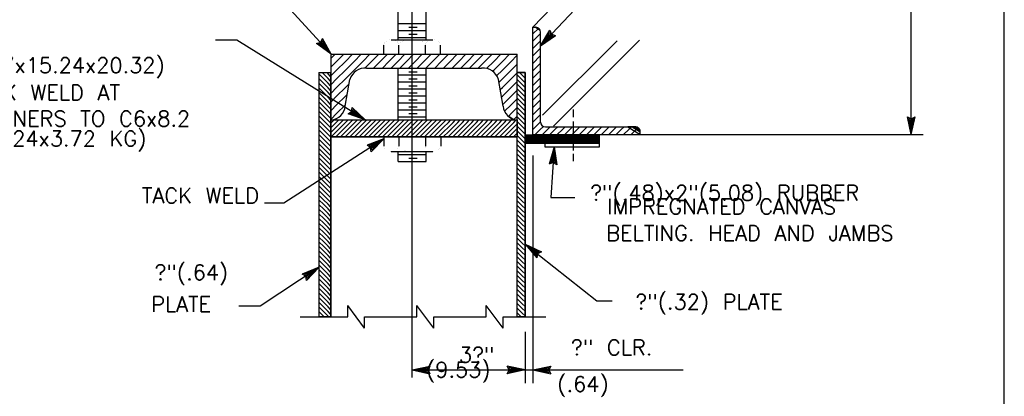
# Model space of a CAD drawing. Extents: x -23 to 2859, y -15 to 3983.
# Tile 23 of 48: x 9.63 to 17.64, y 2.82 to 5.89. Entities that reach past the tile are written whole.
import ezdxf
from ezdxf.enums import TextEntityAlignment as Align

# ---------------------------------------------------------------- set-up
doc = ezdxf.new("R2010")
doc.units = 0
doc.header["$LTSCALE"] = 25.4
doc.header["$MEASUREMENT"] = 0
doc.layers.add('PAN_TS', color=7, linetype='CONTINUOUS')
doc.styles.add('TXT_SHX', font='txt.shx')

# ---------------------------------------------------------------- blocks, each defined once
blk = doc.blocks.new('LT3')
at = {"layer": 'PAN_TS', "color": 24, "linetype": 'CONTINUOUS'}
for p, q in [((0, 0), (-0.0015, 0.000325)), ((-0.00135, 0), (-0.0015, 0.000325)), ((0, 0), (-0.0015, -0.000325)), ((-0.0015, -0.000325), (-0.00135, 0)), ((-0.000387, 0), (-0.001362, 0.000212)), ((-0.001275, 0), (-0.001362, 0.000212)), ((-0.000387, 0), (-0.001362, -0.000212)), ((-0.001362, -0.000212), (-0.001275, 0)), ((-0.000763, 0), (-0.001225, 0.0001)), ((-0.001187, 0), (-0.001225, 0.0001)), ((-0.000763, 0), (-0.001225, -0.0001)), ((-0.001225, -0.0001), (-0.001187, 0))]:
    blk.add_line(p, q, dxfattribs=at)

msp = doc.modelspace()

# ---------------------------------------------------------------- linework, layer by layer
at = {"layer": 'PAN_TS', "color": 7, "linetype": 'CONTINUOUS'}
for p, q in [((17.6407, -13.0991), (17.6407, 13.7739)), ((16.8837, 4.9491), (16.8837, 10.0551)), ((12.1617, 5.6041), (11.4899, 6.3468)), ((14.2437, 6.2861), (13.8027, 5.8241)), ((12.8217, 2.9701), (12.8217, 6.1921)), ((12.7067, 5.7231), (12.7067, 6.1391)), ((12.9357, 5.7231), (12.9357, 6.1391)), ((13.8657, 5.6741), (14.2434, 6.0747)), ((12.7067, 5.8551), (12.9357, 5.8551)), ((12.7067, 5.7981), (12.9357, 5.7981)), ((12.7937, 5.8251), (12.8627, 5.8251)), ((13.8027, 4.9491), (13.8027, 5.8241)), ((13.8027, 5.8241), (13.8257, 5.8241)), ((13.8027, 5.7691), (13.8037, 5.7701)), ((13.8037, 5.7701), (13.8497, 5.8151)), ((13.8037, 5.7101), (13.8637, 5.7701)), ((13.8637, 5.7701), (13.8657, 5.7721)), ((13.8657, 5.0521), (13.8657, 5.7841)), ((11.3937, 5.7181), (11.2206, 5.7181)), ((12.4387, 5.0691), (11.3937, 5.7181)), ((12.6507, 5.7231), (12.9897, 5.7231)), ((12.7067, 5.7411), (12.9357, 5.7411)), ((12.7937, 5.7681), (12.8627, 5.7681)), ((13.8027, 5.7091), (13.8037, 5.7101)), ((13.8037, 5.6501), (13.8637, 5.7101)), ((13.8637, 5.7101), (13.8657, 5.7121)), ((13.8827, 5.1071), (14.4903, 5.7148)), ((13.9707, 5.0191), (14.6708, 5.7192)), ((12.5907, 5.6031), (12.5907, 5.6791)), ((12.7117, 5.6031), (12.7117, 5.6791)), ((12.9297, 5.6031), (12.9297, 5.6791)), ((13.0527, 5.6031), (13.0527, 5.6791)), ((13.8027, 5.6491), (13.8037, 5.6501)), ((13.8037, 5.5901), (13.8637, 5.6501)), ((13.8637, 5.6501), (13.8657, 5.6521)), ((12.1617, 3.4651), (12.1617, 5.6041)), ((12.1617, 5.6041), (13.6747, 5.6041)), ((12.1617, 5.5721), (12.1937, 5.6041)), ((12.1617, 5.5011), (12.2067, 5.5461)), ((12.2067, 5.5461), (12.2647, 5.6041)), ((12.2067, 5.4751), (12.2777, 5.5461)), ((12.2777, 5.5461), (12.3357, 5.6041)), ((12.2777, 5.4751), (12.3487, 5.5461)), ((12.3487, 5.5461), (12.4067, 5.6041)), ((12.3487, 5.4751), (12.4197, 5.5461)), ((12.4197, 5.5461), (12.4777, 5.6041)), ((12.4367, 5.4911), (12.4907, 5.5461)), ((12.4907, 5.5461), (12.5487, 5.6041)), ((12.5077, 5.4921), (12.5617, 5.5461)), ((12.5617, 5.5461), (12.6197, 5.6041)), ((12.5787, 5.4921), (12.6327, 5.5461)), ((12.6327, 5.5461), (12.6907, 5.6041)), ((12.6497, 5.4921), (12.7037, 5.5461)), ((12.7037, 5.5461), (12.7617, 5.6041)), ((12.7207, 5.4921), (12.7747, 5.5461)), ((12.7747, 5.5461), (12.8327, 5.6041)), ((12.7917, 5.4921), (12.8457, 5.5461)), ((12.8457, 5.5461), (12.9037, 5.6041)), ((12.8627, 5.4921), (12.9167, 5.5461)), ((12.9167, 5.5461), (12.9747, 5.6041)), ((12.9337, 5.4921), (12.9877, 5.5461)), ((12.9877, 5.5461), (13.0457, 5.6041)), ((13.0047, 5.4921), (13.0587, 5.5461)), ((13.0587, 5.5461), (13.1167, 5.6041)), ((13.0757, 5.4921), (13.1297, 5.5461)), ((13.1297, 5.5461), (13.1877, 5.6041)), ((13.1467, 5.4921), (13.2007, 5.5461)), ((13.2007, 5.5461), (13.2587, 5.6041)), ((13.2177, 5.4921), (13.2717, 5.5461)), ((13.2717, 5.5461), (13.3297, 5.6041)), ((13.2887, 5.4921), (13.3427, 5.5461)), ((13.3427, 5.5461), (13.4007, 5.6041)), ((13.3597, 5.4921), (13.4137, 5.5461)), ((13.4137, 5.5461), (13.4717, 5.6041)), ((13.4257, 5.4871), (13.4847, 5.5461)), ((13.4847, 5.5461), (13.5427, 5.6041)), ((13.4847, 5.4751), (13.5557, 5.5461)), ((13.5557, 5.5461), (13.6137, 5.6041)), ((13.5557, 5.4751), (13.6267, 5.5461)), ((13.6267, 5.5461), (13.6737, 5.5931)), ((13.6747, 3.4651), (13.6747, 5.6041)), ((13.8027, 5.5891), (13.8037, 5.5901)), ((13.8027, 5.5291), (13.8037, 5.5301)), ((13.8037, 5.5301), (13.8637, 5.5901)), ((13.8037, 5.4701), (13.8637, 5.5301)), ((13.8637, 5.5901), (13.8657, 5.5921)), ((13.8637, 5.5301), (13.8657, 5.5321)), ((12.0627, 5.4561), (12.1617, 5.4561)), ((12.0637, 3.4651), (12.0637, 5.4561)), ((12.0987, 5.4451), (12.0877, 5.4561)), ((12.1367, 5.4451), (12.1257, 5.4561)), ((12.1617, 5.4301), (12.2067, 5.4751)), ((12.2067, 5.4041), (12.2777, 5.4751)), ((12.2777, 5.4041), (12.3487, 5.4751)), ((12.4507, 5.4921), (13.3867, 5.4921)), ((12.7067, 5.0701), (12.7067, 5.4921)), ((12.7937, 5.4621), (12.8627, 5.4621)), ((12.9357, 5.0681), (12.9357, 5.4921)), ((13.4747, 5.4651), (13.4847, 5.4751)), ((13.5087, 5.4281), (13.5557, 5.4751)), ((13.5557, 5.4041), (13.6267, 5.4751)), ((13.6267, 5.4751), (13.6737, 5.5221)), ((13.6267, 5.4041), (13.6737, 5.4511)), ((13.7397, 5.4561), (13.6747, 5.4561)), ((13.7167, 5.4331), (13.6937, 5.4561)), ((13.7397, 5.4481), (13.7317, 5.4561)), ((13.7397, 3.4651), (13.7397, 5.4561)), ((13.8027, 5.4691), (13.8037, 5.4701)), ((13.8037, 5.4101), (13.8637, 5.4701)), ((13.8637, 5.4701), (13.8657, 5.4721)), ((12.0987, 5.4071), (12.0637, 5.4421)), ((12.0987, 5.3691), (12.0637, 5.4041)), ((12.1367, 5.4071), (12.0987, 5.4451)), ((12.1367, 5.3691), (12.0987, 5.4071)), ((12.1577, 5.4241), (12.1367, 5.4451)), ((12.1577, 5.3861), (12.1367, 5.4071)), ((12.1617, 5.3591), (12.2067, 5.4041)), ((12.2067, 5.3331), (12.2777, 5.4041)), ((12.2757, 5.1821), (12.3137, 5.3981)), ((12.7067, 5.4361), (12.9357, 5.4361)), ((12.7067, 5.3791), (12.9357, 5.3791)), ((12.7937, 5.4051), (12.8627, 5.4051)), ((13.5617, 5.1821), (13.5237, 5.3981)), ((13.5267, 5.3751), (13.5557, 5.4041)), ((13.5557, 5.3331), (13.6267, 5.4041)), ((13.6267, 5.3331), (13.6737, 5.3801)), ((13.6787, 5.4331), (13.6747, 5.4371)), ((13.6787, 5.3951), (13.6747, 5.3991)), ((13.7167, 5.3951), (13.6787, 5.4331)), ((13.7167, 5.3571), (13.6787, 5.3951)), ((13.7397, 5.4101), (13.7167, 5.4331)), ((13.7397, 5.3721), (13.7167, 5.3951)), ((13.8027, 5.4091), (13.8037, 5.4101)), ((13.8037, 5.3501), (13.8637, 5.4101)), ((13.8637, 5.4101), (13.8657, 5.4121)), ((12.0987, 5.3311), (12.0637, 5.3661)), ((12.0987, 5.2931), (12.0637, 5.3281)), ((12.0987, 5.2551), (12.0637, 5.2901)), ((12.1367, 5.3311), (12.0987, 5.3691)), ((12.1367, 5.2931), (12.0987, 5.3311)), ((12.1367, 5.2551), (12.0987, 5.2931)), ((12.1577, 5.3481), (12.1367, 5.3691)), ((12.1577, 5.3101), (12.1367, 5.3311)), ((12.1577, 5.2721), (12.1367, 5.2931)), ((12.1617, 5.2881), (12.2067, 5.3331)), ((12.2067, 5.2621), (12.2777, 5.3331)), ((12.2777, 5.3331), (12.3077, 5.3621)), ((12.7067, 5.3221), (12.9357, 5.3221)), ((12.7937, 5.3481), (12.8627, 5.3481)), ((12.7937, 5.2911), (12.8627, 5.2911)), ((13.5377, 5.3161), (13.5557, 5.3331)), ((13.5557, 5.2621), (13.6267, 5.3331)), ((13.6267, 5.2621), (13.6737, 5.3101)), ((13.6787, 5.3571), (13.6747, 5.3611)), ((13.6787, 5.3191), (13.6747, 5.3231)), ((13.7167, 5.3191), (13.6787, 5.3571)), ((13.7167, 5.2811), (13.6787, 5.3191)), ((13.7397, 5.3341), (13.7167, 5.3571)), ((13.7397, 5.2961), (13.7167, 5.3191)), ((13.8027, 5.3491), (13.8037, 5.3501)), ((13.8027, 5.2891), (13.8037, 5.2901)), ((13.8037, 5.2901), (13.8637, 5.3501)), ((13.8037, 5.2301), (13.8637, 5.2901)), ((13.8637, 5.3501), (13.8657, 5.3521)), ((13.8637, 5.2901), (13.8657, 5.2921)), ((12.0987, 5.2171), (12.0637, 5.2521)), ((12.0987, 5.1791), (12.0637, 5.2141)), ((12.1367, 5.2171), (12.0987, 5.2551)), ((12.1367, 5.1791), (12.0987, 5.2171)), ((12.1577, 5.2341), (12.1367, 5.2551)), ((12.1577, 5.1961), (12.1367, 5.2171)), ((12.1617, 5.2171), (12.2067, 5.2621)), ((12.2067, 5.1911), (12.2777, 5.2621)), ((12.2777, 5.2621), (12.2927, 5.2771)), ((12.7067, 5.2651), (12.9357, 5.2651)), ((12.7937, 5.2341), (12.8627, 5.2341)), ((13.5487, 5.2561), (13.5557, 5.2621)), ((13.5587, 5.1951), (13.6267, 5.2621)), ((13.6267, 5.1911), (13.6737, 5.2391)), ((13.6787, 5.2811), (13.6747, 5.2851)), ((13.6787, 5.2431), (13.6747, 5.2471)), ((13.6787, 5.2051), (13.6747, 5.2091)), ((13.7167, 5.2431), (13.6787, 5.2811)), ((13.7167, 5.2051), (13.6787, 5.2431)), ((13.7397, 5.2581), (13.7167, 5.2811)), ((13.7397, 5.2201), (13.7167, 5.2431)), ((13.8027, 5.2291), (13.8037, 5.2301)), ((13.8037, 5.1701), (13.8637, 5.2301)), ((13.8637, 5.2301), (13.8657, 5.2321)), ((12.0987, 5.1411), (12.0637, 5.1761)), ((12.0987, 5.1031), (12.0637, 5.1381)), ((12.1367, 5.1411), (12.0987, 5.1791)), ((12.1367, 5.1031), (12.0987, 5.1411)), ((12.1577, 5.1581), (12.1367, 5.1791)), ((12.1577, 5.1201), (12.1367, 5.1411)), ((12.1617, 5.1461), (12.2067, 5.1911)), ((12.2067, 5.1201), (12.2777, 5.1911)), ((12.7067, 5.2081), (12.9357, 5.2081)), ((12.7067, 5.1511), (12.9357, 5.1511)), ((12.7937, 5.1771), (12.8627, 5.1771)), ((13.5737, 5.1391), (13.6267, 5.1911)), ((13.6267, 5.1201), (13.6737, 5.1681)), ((13.6787, 5.1671), (13.6747, 5.1711)), ((13.6787, 5.1291), (13.6747, 5.1331)), ((13.7167, 5.1671), (13.6787, 5.2051)), ((13.7167, 5.1291), (13.6787, 5.1671)), ((13.7167, 5.0911), (13.6787, 5.1291)), ((13.7397, 5.1821), (13.7167, 5.2051)), ((13.7397, 5.1441), (13.7167, 5.1671)), ((13.7397, 5.1061), (13.7167, 5.1291)), ((13.8027, 5.1691), (13.8037, 5.1701)), ((13.8037, 5.1101), (13.8637, 5.1701)), ((13.8637, 5.1701), (13.8657, 5.1721)), ((14.1337, 5.0921), (14.1337, 5.1541)), ((12.0987, 5.0651), (12.0637, 5.1001)), ((12.0987, 5.0271), (12.0637, 5.0621)), ((12.1367, 5.0651), (12.0987, 5.1031)), ((12.1367, 5.0271), (12.0987, 5.0651)), ((12.1577, 5.0821), (12.1367, 5.1031)), ((12.1577, 5.0441), (12.1367, 5.0651)), ((12.1617, 5.0751), (12.2067, 5.1201)), ((12.1617, 5.0691), (13.6747, 5.0691)), ((12.1617, 5.0451), (12.1657, 5.0491)), ((12.1657, 5.0491), (12.1857, 5.0691)), ((12.1657, 5.0111), (12.2037, 5.0491)), ((12.2037, 5.0491), (12.2237, 5.0691)), ((12.2037, 5.0111), (12.2417, 5.0491)), ((12.2417, 5.0491), (12.2617, 5.0691)), ((12.2417, 5.0111), (12.2797, 5.0491)), ((12.2797, 5.0491), (12.2997, 5.0691)), ((12.2797, 5.0111), (12.3177, 5.0491)), ((12.3177, 5.0491), (12.3377, 5.0691)), ((12.3177, 5.0111), (12.3557, 5.0491)), ((12.3557, 5.0491), (12.3757, 5.0691)), ((12.3557, 5.0111), (12.3937, 5.0491)), ((12.3937, 5.0491), (12.4137, 5.0691)), ((12.3937, 5.0111), (12.4317, 5.0491)), ((12.4317, 5.0491), (12.4517, 5.0691)), ((12.4317, 5.0111), (12.4697, 5.0491)), ((12.4697, 5.0491), (12.4897, 5.0691)), ((12.4697, 5.0111), (12.5077, 5.0491)), ((12.5077, 5.0491), (12.5277, 5.0691)), ((12.5077, 5.0111), (12.5457, 5.0491)), ((12.5457, 5.0491), (12.5657, 5.0691)), ((12.5457, 5.0111), (12.5837, 5.0491)), ((12.5837, 5.0491), (12.6037, 5.0691)), ((12.5837, 5.0111), (12.6217, 5.0491)), ((12.6217, 5.0491), (12.6417, 5.0691)), ((12.6217, 5.0111), (12.6597, 5.0491)), ((12.6597, 5.0491), (12.6797, 5.0691)), ((12.6597, 5.0111), (12.6977, 5.0491)), ((12.6977, 5.0491), (12.7177, 5.0691)), ((12.6977, 5.0111), (12.7357, 5.0491)), ((12.7067, 5.0941), (12.9357, 5.0941)), ((12.7357, 5.0491), (12.7557, 5.0691)), ((12.7357, 5.0111), (12.7737, 5.0491)), ((12.7737, 5.0491), (12.7937, 5.0691)), ((12.7737, 5.0111), (12.8117, 5.0491)), ((12.7937, 5.1201), (12.8627, 5.1201)), ((12.8117, 5.0491), (12.8317, 5.0691)), ((12.8117, 5.0111), (12.8497, 5.0491)), ((12.8497, 5.0491), (12.8697, 5.0691)), ((12.8497, 5.0111), (12.8877, 5.0491)), ((12.8877, 5.0491), (12.9077, 5.0691)), ((12.8877, 5.0111), (12.9257, 5.0491)), ((12.9257, 5.0491), (12.9457, 5.0691)), ((12.9257, 5.0111), (12.9637, 5.0491)), ((12.9637, 5.0491), (12.9837, 5.0691)), ((12.9637, 5.0111), (13.0017, 5.0491)), ((13.0017, 5.0491), (13.0217, 5.0691)), ((13.0017, 5.0111), (13.0397, 5.0491)), ((13.0397, 5.0491), (13.0597, 5.0691)), ((13.0397, 5.0111), (13.0777, 5.0491)), ((13.0777, 5.0491), (13.0977, 5.0691)), ((13.0777, 5.0111), (13.1157, 5.0491)), ((13.1157, 5.0491), (13.1357, 5.0691)), ((13.1157, 5.0111), (13.1537, 5.0491)), ((13.1537, 5.0491), (13.1737, 5.0691)), ((13.1537, 5.0111), (13.1917, 5.0491)), ((13.1917, 5.0491), (13.2117, 5.0691)), ((13.1917, 5.0111), (13.2297, 5.0491)), ((13.2297, 5.0491), (13.2497, 5.0691)), ((13.2297, 5.0111), (13.2677, 5.0491)), ((13.2677, 5.0491), (13.2877, 5.0691)), ((13.2677, 5.0111), (13.3057, 5.0491)), ((13.3057, 5.0491), (13.3257, 5.0691)), ((13.3057, 5.0111), (13.3437, 5.0491)), ((13.3437, 5.0491), (13.3637, 5.0691)), ((13.3437, 5.0111), (13.3817, 5.0491)), ((13.3817, 5.0491), (13.4017, 5.0691)), ((13.3817, 5.0111), (13.4197, 5.0491)), ((13.4197, 5.0491), (13.4397, 5.0691)), ((13.4197, 5.0111), (13.4577, 5.0491)), ((13.4577, 5.0491), (13.4777, 5.0691)), ((13.4577, 5.0111), (13.4957, 5.0491)), ((13.4957, 5.0491), (13.5157, 5.0691)), ((13.4957, 5.0111), (13.5337, 5.0491)), ((13.5337, 5.0491), (13.5537, 5.0691)), ((13.5337, 5.0111), (13.5717, 5.0491)), ((13.5717, 5.0491), (13.5917, 5.0691)), ((13.5717, 5.0111), (13.6097, 5.0491)), ((13.6047, 5.0981), (13.6267, 5.1201)), ((13.6097, 5.0491), (13.6297, 5.0691)), ((13.6097, 5.0111), (13.6477, 5.0491)), ((13.6477, 5.0491), (13.6677, 5.0691)), ((13.6517, 5.0751), (13.6737, 5.0971)), ((13.6787, 5.0911), (13.6747, 5.0951)), ((13.6787, 5.0531), (13.6747, 5.0571)), ((13.7167, 5.0531), (13.6787, 5.0911)), ((13.7167, 5.0151), (13.6787, 5.0531)), ((13.7397, 5.0681), (13.7167, 5.0911)), ((13.7397, 5.0301), (13.7167, 5.0531)), ((13.8027, 5.1091), (13.8037, 5.1101)), ((13.8027, 5.0491), (13.8037, 5.0501)), ((13.8037, 5.0501), (13.8637, 5.1101)), ((13.8037, 4.9901), (13.8637, 5.0501)), ((13.8637, 5.1101), (13.8657, 5.1121)), ((13.8637, 5.0501), (13.8657, 5.0521)), ((14.1337, 4.8201), (14.1337, 5.0571)), ((12.0987, 4.9891), (12.0637, 5.0241)), ((12.0987, 4.9511), (12.0637, 4.9861)), ((12.1367, 4.9891), (12.0987, 5.0271)), ((12.1367, 4.9511), (12.0987, 4.9891)), ((12.1577, 5.0061), (12.1367, 5.0271)), ((12.1577, 4.9681), (12.1367, 4.9891)), ((12.1617, 5.0071), (12.1657, 5.0111)), ((12.1617, 4.9691), (12.1657, 4.9731)), ((12.1657, 4.9731), (12.2037, 5.0111)), ((12.1657, 4.9351), (12.2037, 4.9731)), ((12.2037, 4.9731), (12.2417, 5.0111)), ((12.2037, 4.9351), (12.2417, 4.9731)), ((12.2417, 4.9731), (12.2797, 5.0111)), ((12.2417, 4.9351), (12.2797, 4.9731)), ((12.2797, 4.9731), (12.3177, 5.0111)), ((12.2797, 4.9351), (12.3177, 4.9731)), ((12.3177, 4.9731), (12.3557, 5.0111)), ((12.3177, 4.9351), (12.3557, 4.9731)), ((12.3557, 4.9731), (12.3937, 5.0111)), ((12.3557, 4.9351), (12.3937, 4.9731)), ((12.3937, 4.9731), (12.4317, 5.0111)), ((12.3937, 4.9351), (12.4317, 4.9731)), ((12.4317, 4.9731), (12.4697, 5.0111)), ((12.4317, 4.9351), (12.4697, 4.9731)), ((12.4697, 4.9731), (12.5077, 5.0111)), ((12.4697, 4.9351), (12.5077, 4.9731)), ((12.5077, 4.9731), (12.5457, 5.0111)), ((12.5077, 4.9351), (12.5457, 4.9731)), ((12.5457, 4.9731), (12.5837, 5.0111)), ((12.5457, 4.9351), (12.5837, 4.9731)), ((12.5837, 4.9731), (12.6217, 5.0111)), ((12.5837, 4.9351), (12.6217, 4.9731)), ((12.6217, 4.9731), (12.6597, 5.0111)), ((12.6217, 4.9351), (12.6597, 4.9731)), ((12.6597, 4.9731), (12.6977, 5.0111)), ((12.6597, 4.9351), (12.6977, 4.9731)), ((12.6977, 4.9731), (12.7357, 5.0111)), ((12.6977, 4.9351), (12.7357, 4.9731)), ((12.7357, 4.9731), (12.7737, 5.0111)), ((12.7357, 4.9351), (12.7737, 4.9731)), ((12.7737, 4.9731), (12.8117, 5.0111)), ((12.7737, 4.9351), (12.8117, 4.9731)), ((12.8117, 4.9731), (12.8497, 5.0111)), ((12.8117, 4.9351), (12.8497, 4.9731)), ((12.8497, 4.9731), (12.8877, 5.0111)), ((12.8497, 4.9351), (12.8877, 4.9731)), ((12.8877, 4.9731), (12.9257, 5.0111)), ((12.8877, 4.9351), (12.9257, 4.9731)), ((12.9257, 4.9731), (12.9637, 5.0111)), ((12.9257, 4.9351), (12.9637, 4.9731)), ((12.9637, 4.9731), (13.0017, 5.0111)), ((12.9637, 4.9351), (13.0017, 4.9731)), ((13.0017, 4.9731), (13.0397, 5.0111)), ((13.0017, 4.9351), (13.0397, 4.9731)), ((13.0397, 4.9731), (13.0777, 5.0111)), ((13.0397, 4.9351), (13.0777, 4.9731)), ((13.0777, 4.9731), (13.1157, 5.0111)), ((13.0777, 4.9351), (13.1157, 4.9731)), ((13.1157, 4.9731), (13.1537, 5.0111)), ((13.1157, 4.9351), (13.1537, 4.9731)), ((13.1537, 4.9731), (13.1917, 5.0111)), ((13.1537, 4.9351), (13.1917, 4.9731)), ((13.1917, 4.9731), (13.2297, 5.0111)), ((13.1917, 4.9351), (13.2297, 4.9731)), ((13.2297, 4.9731), (13.2677, 5.0111)), ((13.2297, 4.9351), (13.2677, 4.9731)), ((13.2677, 4.9731), (13.3057, 5.0111)), ((13.2677, 4.9351), (13.3057, 4.9731)), ((13.3057, 4.9731), (13.3437, 5.0111)), ((13.3057, 4.9351), (13.3437, 4.9731)), ((13.3437, 4.9731), (13.3817, 5.0111)), ((13.3437, 4.9351), (13.3817, 4.9731)), ((13.3817, 4.9731), (13.4197, 5.0111)), ((13.3817, 4.9351), (13.4197, 4.9731)), ((13.4197, 4.9731), (13.4577, 5.0111)), ((13.4197, 4.9351), (13.4577, 4.9731)), ((13.4577, 4.9731), (13.4957, 5.0111)), ((13.4577, 4.9351), (13.4957, 4.9731)), ((13.4957, 4.9731), (13.5337, 5.0111)), ((13.4957, 4.9351), (13.5337, 4.9731)), ((13.5337, 4.9731), (13.5717, 5.0111)), ((13.5337, 4.9351), (13.5717, 4.9731)), ((13.5717, 4.9731), (13.6097, 5.0111)), ((13.5717, 4.9351), (13.6097, 4.9731)), ((13.6097, 4.9731), (13.6477, 5.0111)), ((13.6097, 4.9351), (13.6477, 4.9731)), ((13.6477, 5.0111), (13.6747, 5.0381)), ((13.6477, 4.9731), (13.6747, 5.0001)), ((13.6787, 5.0151), (13.6747, 5.0191)), ((13.6787, 4.9771), (13.6747, 4.9811)), ((13.7167, 4.9771), (13.6787, 5.0151)), ((13.7167, 4.9391), (13.6787, 4.9771)), ((13.7397, 4.9921), (13.7167, 5.0151)), ((13.7397, 4.9541), (13.7167, 4.9771)), ((13.8027, 4.9891), (13.8037, 4.9901)), ((13.8227, 4.9491), (13.8637, 4.9901)), ((13.8637, 4.9901), (13.8897, 5.0161)), ((13.8827, 4.9491), (13.9237, 4.9901)), ((13.9057, 5.0121), (14.6377, 5.0121)), ((13.9237, 4.9901), (13.9457, 5.0121)), ((13.9427, 4.9491), (13.9837, 4.9901)), ((13.9837, 4.9901), (14.0057, 5.0121)), ((14.0027, 4.9491), (14.0437, 4.9901)), ((14.0437, 4.9901), (14.0657, 5.0121)), ((14.0627, 4.9491), (14.1037, 4.9901)), ((14.1037, 4.9901), (14.1257, 5.0121)), ((14.1227, 4.9491), (14.1637, 4.9901)), ((14.1637, 4.9901), (14.1857, 5.0121)), ((14.1827, 4.9491), (14.2237, 4.9901)), ((14.2237, 4.9901), (14.2457, 5.0121)), ((14.2427, 4.9491), (14.2837, 4.9901)), ((14.2837, 4.9901), (14.3057, 5.0121)), ((14.3027, 4.9491), (14.3437, 4.9901)), ((14.3437, 4.9901), (14.3657, 5.0121)), ((14.3627, 4.9491), (14.4037, 4.9901)), ((14.4037, 4.9901), (14.4257, 5.0121)), ((14.4227, 4.9491), (14.4637, 4.9901)), ((14.4637, 4.9901), (14.4857, 5.0121)), ((14.4827, 4.9491), (14.5237, 4.9901)), ((14.5237, 4.9901), (14.5457, 5.0121)), ((14.5427, 4.9491), (14.5837, 4.9901)), ((14.5837, 4.9901), (14.6057, 5.0121)), ((14.6027, 4.9491), (14.6437, 4.9901)), ((14.6437, 4.9901), (14.6577, 5.0051)), ((14.6777, 4.9491), (14.6777, 4.9721)), ((12.5917, 4.9141), (11.7757, 4.3913)), ((12.0987, 4.9131), (12.0637, 4.9481)), ((12.0987, 4.8751), (12.0637, 4.9101)), ((12.1367, 4.9131), (12.0987, 4.9511)), ((12.1367, 4.8751), (12.0987, 4.9131)), ((12.1577, 4.9301), (12.1367, 4.9511)), ((12.1577, 4.8921), (12.1367, 4.9131)), ((12.1617, 4.9311), (12.1657, 4.9351)), ((12.1617, 4.9311), (13.6747, 4.9311)), ((12.1997, 4.9311), (12.2037, 4.9351)), ((12.2377, 4.9311), (12.2417, 4.9351)), ((12.2757, 4.9311), (12.2797, 4.9351)), ((12.3137, 4.9311), (12.3177, 4.9351)), ((12.3517, 4.9311), (12.3557, 4.9351)), ((12.3897, 4.9311), (12.3937, 4.9351)), ((12.4277, 4.9311), (12.4317, 4.9351)), ((12.4657, 4.9311), (12.4697, 4.9351)), ((12.5037, 4.9311), (12.5077, 4.9351)), ((12.5417, 4.9311), (12.5457, 4.9351)), ((12.5797, 4.9311), (12.5837, 4.9351)), ((12.5917, 4.9311), (12.5917, 4.8551)), ((12.6177, 4.9311), (12.6217, 4.9351)), ((12.6557, 4.9311), (12.6597, 4.9351)), ((12.6937, 4.9311), (12.6977, 4.9351)), ((12.7127, 4.9311), (12.7127, 4.8551)), ((12.7317, 4.9311), (12.7357, 4.9351)), ((12.7697, 4.9311), (12.7737, 4.9351)), ((12.8077, 4.9311), (12.8117, 4.9351)), ((12.8457, 4.9311), (12.8497, 4.9351)), ((12.8837, 4.9311), (12.8877, 4.9351)), ((12.9217, 4.9311), (12.9257, 4.9351)), ((12.9307, 4.9311), (12.9307, 4.8551)), ((12.9597, 4.9311), (12.9637, 4.9351)), ((12.9977, 4.9311), (13.0017, 4.9351)), ((13.0357, 4.9311), (13.0397, 4.9351)), ((13.0537, 4.9311), (13.0537, 4.8551)), ((13.0737, 4.9311), (13.0777, 4.9351)), ((13.1117, 4.9311), (13.1157, 4.9351)), ((13.1497, 4.9311), (13.1537, 4.9351)), ((13.1877, 4.9311), (13.1917, 4.9351)), ((13.2257, 4.9311), (13.2297, 4.9351)), ((13.2637, 4.9311), (13.2677, 4.9351)), ((13.3017, 4.9311), (13.3057, 4.9351)), ((13.3397, 4.9311), (13.3437, 4.9351)), ((13.3777, 4.9311), (13.3817, 4.9351)), ((13.4157, 4.9311), (13.4197, 4.9351)), ((13.4537, 4.9311), (13.4577, 4.9351)), ((13.4917, 4.9311), (13.4957, 4.9351)), ((13.5297, 4.9311), (13.5337, 4.9351)), ((13.5677, 4.9311), (13.5717, 4.9351)), ((13.6057, 4.9311), (13.6097, 4.9351)), ((13.6437, 4.9311), (13.6477, 4.9351)), ((13.6477, 4.9351), (13.6747, 4.9621)), ((13.6787, 4.9391), (13.6747, 4.9431)), ((13.6787, 4.9011), (13.6747, 4.9051)), ((13.7167, 4.9011), (13.6787, 4.9391)), ((13.7167, 4.8631), (13.6787, 4.9011)), ((13.7397, 4.9161), (13.7167, 4.9391)), ((13.7397, 4.8781), (13.7167, 4.9011)), ((13.7397, 4.9481), (14.3447, 4.9481)), ((13.7397, 4.9421), (14.3447, 4.9421)), ((13.7397, 4.9391), (14.3447, 4.9391)), ((13.7397, 4.9341), (14.3447, 4.9341)), ((13.7397, 4.9301), (14.3447, 4.9301)), ((13.7397, 4.9261), (14.3447, 4.9261)), ((13.7397, 4.9221), (14.3447, 4.9221)), ((13.7397, 4.9171), (14.3447, 4.9171)), ((13.7397, 4.9121), (14.3447, 4.9121)), ((13.7397, 4.9081), (14.3447, 4.9081)), ((13.7397, 4.9031), (14.3447, 4.9031)), ((13.7397, 4.8991), (14.3447, 4.8991)), ((13.7397, 4.8951), (14.3447, 4.8951)), ((13.7397, 4.8901), (14.3447, 4.8901)), ((13.8027, 4.9491), (16.9797, 4.9491)), ((14.3447, 4.8501), (14.3447, 4.9481)), ((14.6627, 4.9491), (14.6777, 4.9641)), ((12.0987, 4.8371), (12.0637, 4.8721)), ((12.0987, 4.7991), (12.0637, 4.8341)), ((12.1367, 4.8371), (12.0987, 4.8751)), ((12.1367, 4.7991), (12.0987, 4.8371)), ((12.1577, 4.8541), (12.1367, 4.8751)), ((12.1577, 4.8161), (12.1367, 4.8371)), ((12.6517, 4.8111), (12.9907, 4.8111)), ((12.7067, 4.7291), (12.7067, 4.8111)), ((12.9357, 4.7291), (12.9357, 4.8101)), ((13.6787, 4.8631), (13.6747, 4.8671)), ((13.6787, 4.8251), (13.6747, 4.8291)), ((13.7167, 4.8251), (13.6787, 4.8631)), ((13.7167, 4.7871), (13.6787, 4.8251)), ((13.7397, 4.8401), (13.7167, 4.8631)), ((13.7397, 4.8021), (13.7167, 4.8251)), ((13.7397, 4.8841), (14.3447, 4.8841)), ((13.7397, 4.8801), (14.3447, 4.8801)), ((13.9007, 4.8801), (13.9007, 4.8501)), ((13.9007, 4.8501), (14.3447, 4.8501)), ((13.977, 4.8501), (13.9499, 4.4362)), ((12.0987, 4.7611), (12.0637, 4.7961)), ((12.0987, 4.7231), (12.0637, 4.7581)), ((12.1367, 4.7611), (12.0987, 4.7991)), ((12.1367, 4.7231), (12.0987, 4.7611)), ((12.1577, 4.7781), (12.1367, 4.7991)), ((12.1577, 4.7401), (12.1367, 4.7611)), ((12.7067, 4.7861), (12.9357, 4.7861)), ((12.7067, 4.7291), (12.9357, 4.7291)), ((12.7937, 4.7581), (12.8627, 4.7581)), ((13.6787, 4.7871), (13.6747, 4.7911)), ((13.6787, 4.7491), (13.6747, 4.7531)), ((13.7167, 4.7491), (13.6787, 4.7871)), ((13.7167, 4.7111), (13.6787, 4.7491)), ((13.7397, 4.7641), (13.7167, 4.7871)), ((13.7397, 4.7261), (13.7167, 4.7491)), ((13.8027, 4.7791), (13.8027, 2.9231)), ((14.1337, 4.7331), (14.1337, 4.7921)), ((12.0987, 4.6851), (12.0637, 4.7201)), ((12.0987, 4.6471), (12.0637, 4.6821)), ((12.1367, 4.6851), (12.0987, 4.7231)), ((12.1367, 4.6471), (12.0987, 4.6851)), ((12.1577, 4.7021), (12.1367, 4.7231)), ((12.1577, 4.6641), (12.1367, 4.6851)), ((13.6787, 4.7111), (13.6747, 4.7151)), ((13.6787, 4.6731), (13.6747, 4.6771)), ((13.7167, 4.6731), (13.6787, 4.7111)), ((13.7167, 4.6351), (13.6787, 4.6731)), ((13.7397, 4.6881), (13.7167, 4.7111)), ((13.7397, 4.6501), (13.7167, 4.6731)), ((12.0987, 4.6091), (12.0637, 4.6441)), ((12.0987, 4.5711), (12.0637, 4.6061)), ((12.0987, 4.5331), (12.0637, 4.5681)), ((12.1367, 4.6091), (12.0987, 4.6471)), ((12.1367, 4.5711), (12.0987, 4.6091)), ((12.1367, 4.5331), (12.0987, 4.5711)), ((12.1577, 4.6261), (12.1367, 4.6471)), ((12.1577, 4.5881), (12.1367, 4.6091)), ((12.1577, 4.5501), (12.1367, 4.5711)), ((13.6787, 4.6351), (13.6747, 4.6391)), ((13.6787, 4.5971), (13.6747, 4.6011)), ((13.7167, 4.5971), (13.6787, 4.6351)), ((13.7167, 4.5591), (13.6787, 4.5971)), ((13.7397, 4.6121), (13.7167, 4.6351)), ((13.7397, 4.5741), (13.7167, 4.5971)), ((12.0987, 4.4951), (12.0637, 4.5301)), ((12.0987, 4.4571), (12.0637, 4.4921)), ((12.1367, 4.4951), (12.0987, 4.5331)), ((12.1367, 4.4571), (12.0987, 4.4951)), ((12.1577, 4.5121), (12.1367, 4.5331)), ((12.1577, 4.4741), (12.1367, 4.4951)), ((13.6787, 4.5591), (13.6747, 4.5631)), ((13.6787, 4.5211), (13.6747, 4.5251)), ((13.7167, 4.5211), (13.6787, 4.5591)), ((13.7167, 4.4831), (13.6787, 4.5211)), ((13.7397, 4.5361), (13.7167, 4.5591)), ((13.7397, 4.4981), (13.7167, 4.5211)), ((12.0987, 4.4191), (12.0637, 4.4541)), ((12.0987, 4.3811), (12.0637, 4.4161)), ((12.1367, 4.4191), (12.0987, 4.4571)), ((12.1367, 4.3811), (12.0987, 4.4191)), ((12.1577, 4.4361), (12.1367, 4.4571)), ((12.1577, 4.3981), (12.1367, 4.4191)), ((13.6787, 4.4831), (13.6747, 4.4871)), ((13.6787, 4.4451), (13.6747, 4.4491)), ((13.6787, 4.4071), (13.6747, 4.4111)), ((13.7167, 4.4451), (13.6787, 4.4831)), ((13.7167, 4.4071), (13.6787, 4.4451)), ((13.7397, 4.4601), (13.7167, 4.4831)), ((13.7397, 4.4221), (13.7167, 4.4451)), ((13.9499, 4.4362), (14.1449, 4.4362)), ((11.7757, 4.3913), (11.6201, 4.3913)), ((12.0987, 4.3431), (12.0637, 4.3781)), ((12.0987, 4.3051), (12.0637, 4.3401)), ((12.1367, 4.3431), (12.0987, 4.3811)), ((12.1367, 4.3051), (12.0987, 4.3431)), ((12.1577, 4.3601), (12.1367, 4.3811)), ((12.1577, 4.3221), (12.1367, 4.3431)), ((13.6787, 4.3691), (13.6747, 4.3731)), ((13.6787, 4.3311), (13.6747, 4.3351)), ((13.7167, 4.3691), (13.6787, 4.4071)), ((13.7167, 4.3311), (13.6787, 4.3691)), ((13.7167, 4.2931), (13.6787, 4.3311)), ((13.7397, 4.3841), (13.7167, 4.4071)), ((13.7397, 4.3461), (13.7167, 4.3691)), ((13.7397, 4.3081), (13.7167, 4.3311)), ((12.0987, 4.2671), (12.0637, 4.3021)), ((12.0987, 4.2291), (12.0637, 4.2641)), ((12.1367, 4.2671), (12.0987, 4.3051)), ((12.1367, 4.2291), (12.0987, 4.2671)), ((12.1577, 4.2841), (12.1367, 4.3051)), ((12.1577, 4.2461), (12.1367, 4.2671)), ((13.6787, 4.2931), (13.6747, 4.2971)), ((13.6787, 4.2551), (13.6747, 4.2591)), ((13.7167, 4.2551), (13.6787, 4.2931)), ((13.7167, 4.2171), (13.6787, 4.2551)), ((13.7397, 4.2701), (13.7167, 4.2931)), ((13.7397, 4.2321), (13.7167, 4.2551)), ((12.0987, 4.1911), (12.0637, 4.2261)), ((12.0987, 4.1531), (12.0637, 4.1881)), ((12.1367, 4.1911), (12.0987, 4.2291)), ((12.1367, 4.1531), (12.0987, 4.1911)), ((12.1577, 4.2081), (12.1367, 4.2291)), ((12.1577, 4.1701), (12.1367, 4.1911)), ((13.6787, 4.2171), (13.6747, 4.2211)), ((13.6787, 4.1791), (13.6747, 4.1831)), ((13.7167, 4.1791), (13.6787, 4.2171)), ((13.7167, 4.1411), (13.6787, 4.1791)), ((13.7397, 4.1941), (13.7167, 4.2171)), ((13.7397, 4.1561), (13.7167, 4.1791)), ((12.0987, 4.1151), (12.0637, 4.1501)), ((12.0987, 4.0771), (12.0637, 4.1121)), ((12.1367, 4.1151), (12.0987, 4.1531)), ((12.1367, 4.0771), (12.0987, 4.1151)), ((12.1577, 4.1321), (12.1367, 4.1531)), ((12.1577, 4.0941), (12.1367, 4.1151)), ((13.6787, 4.1411), (13.6747, 4.1451)), ((13.6787, 4.1031), (13.6747, 4.1071)), ((13.7167, 4.1031), (13.6787, 4.1411)), ((13.7167, 4.0651), (13.6787, 4.1031)), ((13.7397, 4.1181), (13.7167, 4.1411)), ((13.7397, 4.0801), (13.7167, 4.1031)), ((12.0987, 4.0391), (12.0637, 4.0741)), ((12.0987, 4.0011), (12.0637, 4.0361)), ((12.1367, 4.0391), (12.0987, 4.0771)), ((12.1367, 4.0011), (12.0987, 4.0391)), ((12.1577, 4.0561), (12.1367, 4.0771)), ((12.1577, 4.0181), (12.1367, 4.0391)), ((13.6787, 4.0651), (13.6747, 4.0691)), ((13.6787, 4.0271), (13.6747, 4.0311)), ((13.7167, 4.0271), (13.6787, 4.0651)), ((13.7167, 3.9891), (13.6787, 4.0271)), ((13.7397, 4.0421), (13.7167, 4.0651)), ((13.7397, 4.0041), (13.7167, 4.0271)), ((13.7397, 4.0573), (14.3247, 3.5941)), ((12.0987, 3.9631), (12.0637, 3.9981)), ((12.0987, 3.9251), (12.0637, 3.9601)), ((12.1367, 3.9631), (12.0987, 4.0011)), ((12.1367, 3.9251), (12.0987, 3.9631)), ((12.1577, 3.9801), (12.1367, 4.0011)), ((12.1577, 3.9421), (12.1367, 3.9631)), ((13.6787, 3.9891), (13.6747, 3.9931)), ((13.6787, 3.9511), (13.6747, 3.9551)), ((13.7167, 3.9511), (13.6787, 3.9891)), ((13.7167, 3.9131), (13.6787, 3.9511)), ((13.7397, 3.9661), (13.7167, 3.9891)), ((13.7397, 3.9281), (13.7167, 3.9511)), ((12.0637, 3.8681), (11.5831, 3.5501)), ((12.0987, 3.8871), (12.0637, 3.9221)), ((12.0987, 3.8491), (12.0637, 3.8841)), ((12.1367, 3.8871), (12.0987, 3.9251)), ((12.1367, 3.8491), (12.0987, 3.8871)), ((12.1367, 3.8111), (12.0987, 3.8491)), ((12.1577, 3.9041), (12.1367, 3.9251)), ((12.1577, 3.8661), (12.1367, 3.8871)), ((12.1577, 3.8281), (12.1367, 3.8491)), ((13.6787, 3.9131), (13.6747, 3.9171)), ((13.6787, 3.8751), (13.6747, 3.8791)), ((13.7167, 3.8751), (13.6787, 3.9131)), ((13.7167, 3.8371), (13.6787, 3.8751)), ((13.7397, 3.8901), (13.7167, 3.9131)), ((13.7397, 3.8521), (13.7167, 3.8751)), ((12.0987, 3.8111), (12.0637, 3.8461)), ((12.0987, 3.7731), (12.0637, 3.8081)), ((12.0987, 3.7351), (12.0637, 3.7701)), ((12.1367, 3.7731), (12.0987, 3.8111)), ((12.1367, 3.7351), (12.0987, 3.7731)), ((12.1577, 3.7901), (12.1367, 3.8111)), ((12.1577, 3.7521), (12.1367, 3.7731)), ((13.6787, 3.8371), (13.6747, 3.8411)), ((13.6787, 3.7991), (13.6747, 3.8031)), ((13.7167, 3.7991), (13.6787, 3.8371)), ((13.7167, 3.7611), (13.6787, 3.7991)), ((13.7397, 3.8141), (13.7167, 3.8371)), ((13.7397, 3.7761), (13.7167, 3.7991)), ((12.0987, 3.6971), (12.0637, 3.7321)), ((12.0987, 3.6591), (12.0637, 3.6941)), ((12.1367, 3.6971), (12.0987, 3.7351)), ((12.1367, 3.6591), (12.0987, 3.6971)), ((12.1577, 3.7141), (12.1367, 3.7351)), ((12.1577, 3.6761), (12.1367, 3.6971)), ((13.6787, 3.7611), (13.6747, 3.7651)), ((13.6787, 3.7231), (13.6747, 3.7271)), ((13.6787, 3.6851), (13.6747, 3.6891)), ((13.7167, 3.7231), (13.6787, 3.7611)), ((13.7167, 3.6851), (13.6787, 3.7231)), ((13.7397, 3.7381), (13.7167, 3.7611)), ((13.7397, 3.7001), (13.7167, 3.7231)), ((12.0987, 3.6211), (12.0637, 3.6561)), ((12.0987, 3.5831), (12.0637, 3.6181)), ((12.1367, 3.6211), (12.0987, 3.6591)), ((12.1367, 3.5831), (12.0987, 3.6211)), ((12.1577, 3.6381), (12.1367, 3.6591)), ((12.1577, 3.6001), (12.1367, 3.6211)), ((13.6787, 3.6471), (13.6747, 3.6511)), ((13.6787, 3.6091), (13.6747, 3.6131)), ((13.7167, 3.6471), (13.6787, 3.6851)), ((13.7167, 3.6091), (13.6787, 3.6471)), ((13.7167, 3.5711), (13.6787, 3.6091)), ((13.7397, 3.6621), (13.7167, 3.6851)), ((13.7397, 3.6241), (13.7167, 3.6471)), ((13.7397, 3.5861), (13.7167, 3.6091)), ((11.5831, 3.5501), (11.4104, 3.5501)), ((12.0987, 3.5451), (12.0637, 3.5801)), ((12.0987, 3.5071), (12.0637, 3.5421)), ((12.1367, 3.5451), (12.0987, 3.5831)), ((12.1367, 3.5071), (12.0987, 3.5451)), ((12.1577, 3.5621), (12.1367, 3.5831)), ((12.1577, 3.5241), (12.1367, 3.5451)), ((12.2967, 3.4651), (12.2967, 3.5561)), ((12.4347, 3.3711), (12.2967, 3.5561)), ((12.8597, 3.4651), (12.8597, 3.5561)), ((12.9977, 3.3711), (12.8597, 3.5561)), ((13.4237, 3.4651), (13.4237, 3.5561)), ((13.5617, 3.3711), (13.4237, 3.5561)), ((13.6787, 3.5711), (13.6747, 3.5751)), ((13.6787, 3.5331), (13.6747, 3.5371)), ((13.7167, 3.5331), (13.6787, 3.5711)), ((13.7167, 3.4951), (13.6787, 3.5331)), ((13.7397, 3.5481), (13.7167, 3.5711)), ((13.7397, 3.5101), (13.7167, 3.5331)), ((14.3247, 3.5941), (14.449, 3.5941)), ((11.9107, 3.4651), (12.2967, 3.4651)), ((12.0987, 3.4691), (12.0637, 3.5041)), ((12.0647, 3.4651), (12.0637, 3.4661)), ((12.1367, 3.4691), (12.0987, 3.5071)), ((12.1027, 3.4651), (12.0987, 3.4691)), ((12.1577, 3.4861), (12.1367, 3.5071)), ((12.1407, 3.4651), (12.1367, 3.4691)), ((12.4347, 3.3711), (12.4347, 3.4651)), ((12.4347, 3.4651), (12.8597, 3.4651)), ((12.9977, 3.3711), (12.9977, 3.4651)), ((12.9977, 3.4651), (13.4237, 3.4651)), ((13.5617, 3.3711), (13.5617, 3.4651)), ((13.5617, 3.4651), (13.9087, 3.4651)), ((13.6787, 3.4951), (13.6747, 3.4991)), ((13.7087, 3.4651), (13.6787, 3.4951)), ((13.7397, 3.4721), (13.7167, 3.4951)), ((13.7397, 3.3421), (13.7397, 2.9231)), ((12.8217, 3.0321), (13.7397, 3.0321)), ((13.7397, 3.0321), (13.8047, 3.0321)), ((13.8047, 3.0321), (15.0275, 3.0321))]:
    msp.add_line(p, q, dxfattribs=at)
for points in [[(13.824, 5.8241), (13.8627, 5.8001), (13.8611, 5.8022), (13.8257, 5.8241)], [(13.8257, 5.8241), (13.8611, 5.8022), (13.8548, 5.8101), (13.8337, 5.8231)], [(13.8337, 5.8231), (13.8548, 5.8101), (13.8507, 5.8151)], [(12.0637, 3.4651), (12.0637, 5.4561), (12.1577, 5.4561), (12.1577, 3.4651)], [(13.6747, 3.4651), (13.6747, 5.4561), (13.7397, 5.4561), (13.7397, 3.4651)], [(12.1617, 4.9311), (12.1617, 5.0691), (13.6747, 5.0691), (13.6747, 4.9311)], [(13.6078, 5.0958), (13.6347, 5.0791), (13.6358, 5.0789), (13.6047, 5.0981)], [(13.6207, 5.0861), (13.6347, 5.0791), (13.6078, 5.0958)], [(14.5761, 5.0121), (14.6777, 4.9491), (14.6777, 4.9711), (14.6116, 5.0121)], [(14.6116, 5.0121), (14.6777, 4.9711), (14.6757, 4.9851), (14.6322, 5.0121)], [(14.6322, 5.0121), (14.6757, 4.9851), (14.6726, 4.9905), (14.6377, 5.0121)], [(14.6377, 5.0121), (14.6726, 4.9905), (14.6687, 4.9971), (14.6487, 5.0095)], [(14.6487, 5.0095), (14.6687, 4.9971), (14.6547, 5.0081)]]:
    msp.add_lwpolyline(points, close=True, dxfattribs=at)
at = {"layer": 'PAN_TS', "color": 7, "linetype": 'CONTINUOUS', "const_width": 0.00025}
for points in [[(12.5907, 5.6791, -0.067348), (12.5919, 5.6876, -0.063116), (12.5953, 5.6958, -0.056531), (12.6009, 5.7034, -0.049726), (12.6085, 5.71, -0.043978), (12.6176, 5.7154, -0.039727), (12.6281, 5.7195, -0.036986), (12.6394, 5.7219, -0.035654), (12.6512, 5.7228, -0.035654), (12.663, 5.7219, -0.036986), (12.6744, 5.7195, -0.039727), (12.6849, 5.7154, -0.043978), (12.694, 5.71, -0.049726), (12.7015, 5.7034, -0.056531), (12.7071, 5.6958, -0.063116), (12.7106, 5.6876, -0.067348), (12.7117, 5.6791, -0.067348)], [(12.7117, 5.6791, -0.114895), (12.7138, 5.6877, -0.085301), (12.72, 5.696, -0.057336), (12.7301, 5.7036, -0.039984), (12.7437, 5.7103, -0.030078), (12.7602, 5.7157, -0.024465), (12.779, 5.7198, -0.021405), (12.7995, 5.7223, -0.020047), (12.8207, 5.7232, -0.020047), (12.842, 5.7223, -0.021405), (12.8625, 5.7198, -0.024465), (12.8813, 5.7157, -0.030078), (12.8978, 5.7103, -0.039984), (12.9114, 5.7036, -0.057336), (12.9214, 5.696, -0.085301), (12.9276, 5.6877, -0.114895), (12.9297, 5.6791, -0.114895)], [(12.9297, 5.6791, -0.067348), (12.9309, 5.6876, -0.063116), (12.9343, 5.6958, -0.056531), (12.9399, 5.7034, -0.049726), (12.9475, 5.71, -0.043978), (12.9566, 5.7154, -0.039727), (12.9671, 5.7195, -0.036986), (12.9784, 5.7219, -0.035654), (12.9902, 5.7228, -0.035654), (13.002, 5.7219, -0.036986), (13.0134, 5.7195, -0.039727), (13.0239, 5.7154, -0.043978), (13.033, 5.71, -0.049726), (13.0405, 5.7034, -0.056531), (13.0461, 5.6958, -0.063116), (13.0496, 5.6876, -0.067348), (13.0507, 5.6791, -0.067348)], [(12.5917, 4.8551, 0.067348), (12.5929, 4.8466, 0.063116), (12.5963, 4.8384, 0.056531), (12.6019, 4.8309, 0.049726), (12.6095, 4.8243, 0.043978), (12.6186, 4.8188, 0.039727), (12.6291, 4.8148, 0.036986), (12.6404, 4.8123, 0.035654), (12.6522, 4.8115, 0.035654), (12.664, 4.8123, 0.036986), (12.6754, 4.8148, 0.039727), (12.6859, 4.8188, 0.043978), (12.695, 4.8243, 0.049726), (12.7025, 4.8309, 0.056531), (12.7081, 4.8384, 0.063116), (12.7116, 4.8466, 0.067348), (12.7127, 4.8551, 0.067348)], [(12.7127, 4.8551, 0.114895), (12.7148, 4.8465, 0.085301), (12.721, 4.8383, 0.057336), (12.7311, 4.8307, 0.039984), (12.7447, 4.824, 0.030078), (12.7612, 4.8185, 0.024465), (12.78, 4.8145, 0.021405), (12.8005, 4.8119, 0.020047), (12.8217, 4.8111, 0.020047), (12.843, 4.8119, 0.021405), (12.8635, 4.8145, 0.024465), (12.8823, 4.8185, 0.030078), (12.8988, 4.824, 0.039984), (12.9124, 4.8307, 0.057336), (12.9224, 4.8383, 0.085301), (12.9286, 4.8465, 0.114895), (12.9307, 4.8551, 0.114895)], [(12.9307, 4.8551, 0.067348), (12.9319, 4.8466, 0.063116), (12.9353, 4.8384, 0.056531), (12.9409, 4.8309, 0.049726), (12.9485, 4.8243, 0.043978), (12.9576, 4.8188, 0.039727), (12.9681, 4.8148, 0.036986), (12.9794, 4.8123, 0.035654), (12.9912, 4.8115, 0.035654), (13.003, 4.8123, 0.036986), (13.0144, 4.8148, 0.039727), (13.0249, 4.8188, 0.043978), (13.034, 4.8243, 0.049726), (13.0415, 4.8309, 0.056531), (13.0471, 4.8384, 0.063116), (13.0506, 4.8466, 0.067348), (13.0517, 4.8551, 0.067348)]]:
    msp.add_lwpolyline(points, format="xyb", dxfattribs=at)
at = {"layer": 'PAN_TS', "color": 7, "linetype": 'CONTINUOUS'}
for centre, radius, start, end in [((13.8257, 5.7841), 0.04, 0, 90), ((12.443, 5.3565), 0.1358, 86.75078, 162.1597), ((13.3944, 5.3565), 0.1358, 17.8403, 93.24922), ((12.1539, 5.1911), 0.1222, 273.69013, 355.80507), ((13.6836, 5.1911), 0.1222, 184.19493, 266.30987), ((13.9057, 5.0521), 0.04, 180, 270), ((14.6377, 4.9721), 0.04, 0, 90)]:
    msp.add_arc(centre, radius, start, end, dxfattribs=at)

# ---------------------------------------------------------------- block references
at = {"layer": 'PAN_TS', "linetype": 'CONTINUOUS'}
for p, xscale, yscale, zscale, rotation in [((13.8657, 5.6741), 96.00008541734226, 96.00008541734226, 96.00008541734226, 227.0470110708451), ((12.1617, 5.6041), 95.99990925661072, 95.99990925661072, 95.99990925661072, 310.9265242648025), ((12.4387, 5.0691), 96.00007633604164, 96.00007633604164, 96.00007633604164, 328.1575451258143), ((16.8837, 4.9491), 96, 96, 96, 269.9999999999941), ((12.5917, 4.9141), 96.00010402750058, 96.00010402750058, 96.00010402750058, 32.92645713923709), ((13.977, 4.8501), 96.0000021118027, 96.0000021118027, 96.0000021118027, 86.25474421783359), ((13.7397, 4.0573), 96.00022827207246, 96.00022827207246, 96.00022827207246, 142.5116384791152), ((12.0637, 3.8681), 96.00001600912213, 96.00001600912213, 96.00001600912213, 34.12251771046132), ((12.8217, 3.0321), 96, 96, 96, 180.0000000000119), ((13.8047, 3.0321), 96, 96, 96, 180.0000000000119)]:
    msp.add_blockref('LT3', p, dxfattribs=dict(at, xscale=xscale, yscale=yscale, zscale=zscale, rotation=rotation))
at = {"layer": 'PAN_TS', "linetype": 'CONTINUOUS', "xscale": 96, "yscale": 96, "zscale": 96}
msp.add_blockref('LT3', (13.7397, 3.0321), dxfattribs=at)

# ---------------------------------------------------------------- texts
at = {"layer": 'PAN_TS', "color": 7, "linetype": 'CONTINUOUS', "style": 'TXT_SHX'}
for s, p in [('(1.27x15.24x20.32)', (9.9714, 5.4518)), ('TACK WELD AT', (9.8203, 5.2288)), ('CORNERS TO C6x8.2', (10.1206, 5.0168)), ('IMPREGNATED CANVAS', (15.3408, 4.3002)), ('BELTING. HEAD AND JAMBS', (15.5704, 4.0838)), ('3?"', (13.3472, 3.0913)), ('(9.53)', (13.1973, 2.9707))]:
    msp.add_text(s, height=0.125, dxfattribs=at).set_placement(p, align=Align.CENTER)
for s, p in [('(15.24x3.72 KG)', (10.6586, 4.8539)), ('TACK WELD', (11.5749, 4.3893))]:
    msp.add_text(s, height=0.125, dxfattribs=at).set_placement(p, align=Align.RIGHT)
for s, p in [('?"(.48)x2"(5.08) RUBBER', (14.2702, 4.4124)), ('?"(.64) ', (10.7245, 3.7639)), ('  PLATE', (10.4747, 3.5038)), ('?"(.32) PLATE', (14.6381, 3.5244)), ('?" CLR.', (14.1136, 3.1518)), ('(.64)', (14.0028, 2.854))]:
    msp.add_text(s, height=0.125, dxfattribs=at).set_placement(p)

doc.saveas('drawing.dxf')
